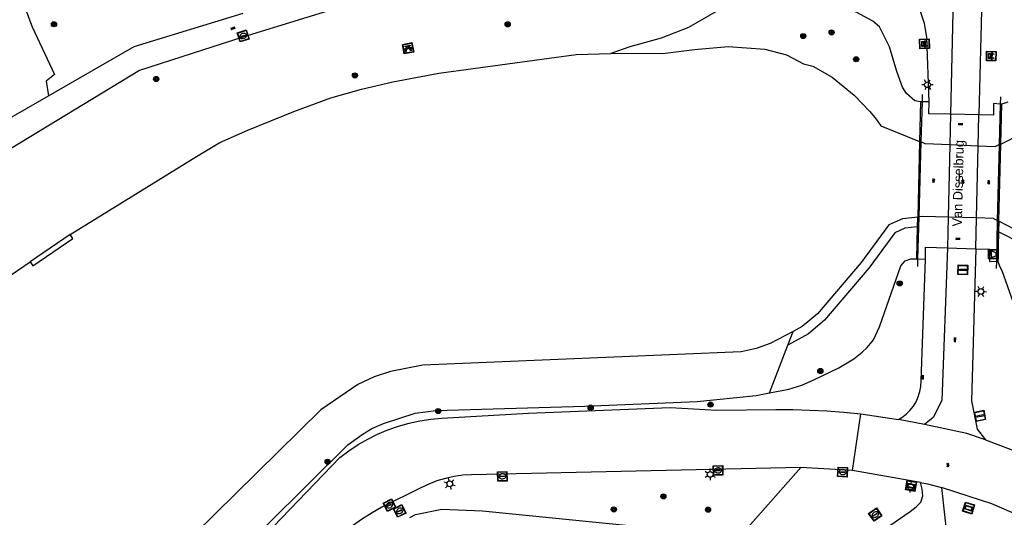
# Model space of a CAD drawing. Header units: metres. Extents: x 93870 to 95789, y 463036 to 464040.
# Tile 5 of 256: x 94044 to 94147, y 463143 to 463195. Entities that reach past the tile are written whole.
import ezdxf
from ezdxf.enums import TextEntityAlignment as Align

# ---------------------------------------------------------------- set-up
doc = ezdxf.new("R2010")
doc.units = ezdxf.units.M
doc.header["$LTSCALE"] = 25.4
for name, color, linetype in [('G_GRENS_ALGEMEEN_0', 7, 'Continuous'), ('K_KUNSTWERKGRENS_1', 1, 'Continuous'), ('K_STEIGER_1', 1, 'Continuous'), ('Q_BALUSTRADE_LIJN_1', 193, 'Continuous'), ('Q_BANK_0', 7, 'Continuous'), ('Q_BOOM_0', 3, 'Continuous'), ('Q_BRANDKRAAN_0', 5, 'Continuous'), ('Q_DAMWAND_0', 6, 'Continuous'), ('Q_INFORMATIEBORD_0', 7, 'Continuous'), ('Q_INSPECTIE_OF_RIOOLPUT_0', 253, 'Continuous'), ('Q_KOLK_0', 254, 'Continuous'), ('Q_LICHTMAST_0', 2, 'Continuous'), ('Q_PICKNICKTAFEL_0', 7, 'Continuous'), ('Q_STRAATNAAMBORD_0', 7, 'Continuous'), ('Q_VERKEERSBORDPAAL_0', 40, 'Continuous'), ('Q_ZAND_ZOUTBAK_0', 7, 'Continuous'), ('S_GBKN_SYMBOOL_GV_GROOT_0', 7, 'Continuous'), ('S_GBKN_SYMBOOL_GV_GROOT_1', 7, 'Continuous'), ('S_GBKN_SYMBOOL_OV_GROOT_0', 7, 'Continuous'), ('T_CULTUURGRENS_0', 76, 'Continuous'), ('T_MUUR_30CM_0', 10, 'Continuous'), ('T_WALBESCHERMING_0', 45, 'Continuous'), ('T_WALBESCHERMING_1', 45, 'Continuous'), ('V_WEGGRENS_0', 7, 'Continuous'), ('V_WEGGRENS_1', 7, 'Continuous'), ('Z_KUNSTWERKNAAM_1', 252, 'Continuous')]:
    doc.layers.add(name, color=color, linetype=linetype)
doc.layers.add('Q_AFSLUITPAAL_0', color=7, linetype='Continuous', true_color=0xf86a3a)

# ---------------------------------------------------------------- blocks, each defined once
blk = doc.blocks.new('Q_ZAND_ZOUTBAK')
for points in [[(-0.5, 0.5), (0.5, 0.5), (0.5, -0.5), (-0.5, -0.5)], [(-0.34, 0.2), (0.33, 0.2), (0.19, -0.25), (-0.2, -0.25)]]:
    blk.add_lwpolyline(points, close=True)
blk.add_lwpolyline([(-0.44, 0.46), (0.44, 0.46, -0.414214), (0.46, 0.44), (0.46, -0.44, -0.414214), (0.44, -0.46), (-0.44, -0.46, -0.414214), (-0.46, -0.44), (-0.46, 0.44), (-0.46, 0.44), (-0.46, 0.45), (-0.46, 0.45), (-0.46, 0.45), (-0.46, 0.45), (-0.46, 0.45), (-0.46, 0.45), (-0.46, 0.46), (-0.46, 0.46), (-0.46, 0.46), (-0.45, 0.46), (-0.45, 0.46), (-0.45, 0.46), (-0.45, 0.46), (-0.45, 0.46), (-0.45, 0.46), (-0.44, 0.46), (-0.44, 0.46)], format="xyb")
blk = doc.blocks.new('Q_INFORMATIEBORD')
for points in [[(-0.5, 0.5), (0.5, 0.5), (0.5, -0.5), (-0.5, -0.5)], [(-0.37, 0.22), (0.36, 0.22), (0.36, -0.21), (-0.37, -0.21)]]:
    blk.add_lwpolyline(points, close=True)
for points in [[(-0.44, 0.46), (0.44, 0.46, -0.414214), (0.46, 0.44), (0.46, -0.44, -0.414214), (0.44, -0.46), (-0.44, -0.46, -0.414214), (-0.46, -0.44), (-0.46, 0.44), (-0.46, 0.44), (-0.46, 0.45), (-0.46, 0.45), (-0.46, 0.45), (-0.46, 0.45), (-0.46, 0.45), (-0.46, 0.45), (-0.46, 0.46), (-0.46, 0.46), (-0.46, 0.46), (-0.45, 0.46), (-0.45, 0.46), (-0.45, 0.46), (-0.45, 0.46), (-0.45, 0.46), (-0.45, 0.46), (-0.44, 0.46), (-0.44, 0.46)], [(-0.29, 0.16), (0.28, 0.16, -0.414214), (0.3, 0.14), (0.3, -0.13, -0.414214), (0.28, -0.16), (-0.29, -0.16, -0.414214), (-0.31, -0.13), (-0.31, 0.14), (-0.31, 0.14), (-0.31, 0.14), (-0.31, 0.14), (-0.31, 0.15), (-0.31, 0.15), (-0.31, 0.15), (-0.3, 0.15), (-0.3, 0.15), (-0.3, 0.15), (-0.3, 0.16), (-0.3, 0.16), (-0.3, 0.16), (-0.3, 0.16), (-0.29, 0.16), (-0.29, 0.16), (-0.29, 0.16), (-0.29, 0.16), (-0.29, 0.16)]]:
    blk.add_lwpolyline(points, format="xyb")
blk = doc.blocks.new('Q_STRAATNAAMBORD')
for points in [[(-0.5, 0.5), (0.5, 0.5), (0.5, -0.5), (-0.5, -0.5)], [(-0.37, 0.22), (0.36, 0.22), (0.36, -0.21), (-0.37, -0.21)]]:
    blk.add_lwpolyline(points, close=True)
for points in [[(-0.44, 0.46), (0.44, 0.46, -0.414214), (0.46, 0.44), (0.46, -0.44, -0.414214), (0.44, -0.46), (-0.44, -0.46, -0.414214), (-0.46, -0.44), (-0.46, 0.44), (-0.46, 0.44), (-0.46, 0.45), (-0.46, 0.45), (-0.46, 0.45), (-0.46, 0.45), (-0.46, 0.45), (-0.46, 0.45), (-0.46, 0.46), (-0.46, 0.46), (-0.46, 0.46), (-0.45, 0.46), (-0.45, 0.46), (-0.45, 0.46), (-0.45, 0.46), (-0.45, 0.46), (-0.45, 0.46), (-0.44, 0.46), (-0.44, 0.46)], [(-0.29, 0.16), (0.28, 0.16, -0.414214), (0.3, 0.14), (0.3, -0.13, -0.414214), (0.28, -0.16), (-0.29, -0.16, -0.414214), (-0.31, -0.13), (-0.31, 0.14), (-0.31, 0.14), (-0.31, 0.14), (-0.31, 0.14), (-0.31, 0.15), (-0.31, 0.15), (-0.31, 0.15), (-0.3, 0.15), (-0.3, 0.15), (-0.3, 0.15), (-0.3, 0.16), (-0.3, 0.16), (-0.3, 0.16), (-0.3, 0.16), (-0.29, 0.16), (-0.29, 0.16), (-0.29, 0.16), (-0.29, 0.16), (-0.29, 0.16)]]:
    blk.add_lwpolyline(points, format="xyb")
blk = doc.blocks.new('Q_LICHTMAST')
for points in [[(-0.26, 0.15), (-0.52, 0.3)], [(0, 0.3), (0, 0.6)], [(0.26, 0.15), (0.52, 0.3)], [(-0.26, -0.15), (-0.52, -0.3)], [(0, -0.3), (0, -0.6)], [(0.26, -0.15), (0.52, -0.3)]]:
    blk.add_lwpolyline(points)
blk.add_circle((0, 0), 0.3)
blk = doc.blocks.new('Q_VERKEERSBORDPAAL')
for points in [[(-0.5, 0.5), (0.5, 0.5), (0.5, -0.5), (-0.5, -0.5)], [(-0.08, 0.33), (0.07, 0.33), (0.07, -0.33), (-0.08, -0.33)]]:
    blk.add_lwpolyline(points, close=True)
blk.add_lwpolyline([(-0.44, 0.46), (0.44, 0.46, -0.414214), (0.46, 0.44), (0.46, -0.44, -0.414214), (0.44, -0.46), (-0.44, -0.46, -0.414214), (-0.46, -0.44), (-0.46, 0.44), (-0.46, 0.44), (-0.46, 0.45), (-0.46, 0.45), (-0.46, 0.45), (-0.46, 0.45), (-0.46, 0.45), (-0.46, 0.45), (-0.46, 0.46), (-0.46, 0.46), (-0.46, 0.46), (-0.45, 0.46), (-0.45, 0.46), (-0.45, 0.46), (-0.45, 0.46), (-0.45, 0.46), (-0.45, 0.46), (-0.44, 0.46), (-0.44, 0.46)], format="xyb")
blk = doc.blocks.new('Q_AFSLUITPAAL')
for points in [[(-0.5, 0.5), (0.5, 0.5), (0.5, -0.5), (-0.5, -0.5)], [(-0.08, 0.33), (0.07, 0.33), (0.07, -0.33), (-0.08, -0.33)]]:
    blk.add_lwpolyline(points, close=True)
blk.add_lwpolyline([(-0.44, 0.46), (0.44, 0.46, -0.414214), (0.46, 0.44), (0.46, -0.44, -0.414214), (0.44, -0.46), (-0.44, -0.46, -0.414214), (-0.46, -0.44), (-0.46, 0.44), (-0.46, 0.44), (-0.46, 0.45), (-0.46, 0.45), (-0.46, 0.45), (-0.46, 0.45), (-0.46, 0.45), (-0.46, 0.45), (-0.46, 0.46), (-0.46, 0.46), (-0.46, 0.46), (-0.45, 0.46), (-0.45, 0.46), (-0.45, 0.46), (-0.45, 0.46), (-0.45, 0.46), (-0.45, 0.46), (-0.44, 0.46), (-0.44, 0.46)], format="xyb")
blk = doc.blocks.new('Q_KOLK')
blk.add_lwpolyline([(-0.5, 0.5), (0.5, 0.5), (0.5, -0.5), (-0.5, -0.5)], close=True)
for points in [[(-0.44, 0.46), (0.44, 0.46, -0.414214), (0.46, 0.44), (0.46, -0.44, -0.414214), (0.44, -0.46), (-0.44, -0.46, -0.414214), (-0.46, -0.44), (-0.46, 0.44, -0.414214), (-0.44, 0.46)], [(-0.34, 0.1, 0.380426), (-0.28, -0.18)], [(-0.01, 0.27, 0.240218), (-0.34, 0.1)], [(-0.19, 0.04, 0.853344), (-0.19, -0.03)], [(0.33, 0.11, 0.240191), (-0.01, 0.27)], [(0.18, -0.03, 0.849746), (0.18, 0.04)], [(0.27, -0.18, 0.380426), (0.33, 0.11)], [(-0.28, -0.18, 0.148452), (0.01, -0.26)], [(0.01, -0.26, 0.131742), (0.27, -0.18)]]:
    blk.add_lwpolyline(points, format="xyb")
for points in [[(-0.19, 0.04), (0.18, 0.04)], [(0.18, -0.03), (-0.19, -0.03)]]:
    blk.add_lwpolyline(points)
blk = doc.blocks.new('Q_BRANDKRAAN')
blk.add_lwpolyline([(-0.5, 0.5), (0.5, 0.5), (0.5, -0.5), (-0.5, -0.5)], close=True)
for points in [[(-0.44, 0.46), (0.44, 0.46, -0.414214), (0.46, 0.44), (0.46, -0.44, -0.414214), (0.44, -0.46), (-0.44, -0.46, -0.414214), (-0.46, -0.44), (-0.46, 0.44), (-0.46, 0.44), (-0.46, 0.45), (-0.46, 0.45), (-0.46, 0.45), (-0.46, 0.45), (-0.46, 0.45), (-0.46, 0.45), (-0.46, 0.46), (-0.46, 0.46), (-0.46, 0.46), (-0.45, 0.46), (-0.45, 0.46), (-0.45, 0.46), (-0.45, 0.46), (-0.45, 0.46), (-0.45, 0.46), (-0.44, 0.46), (-0.44, 0.46)], [(-0.34, 0.1, 0.380426), (-0.28, -0.18)], [(-0.01, 0.27, 0.240218), (-0.34, 0.1)], [(-0.19, 0.04, 0.853344), (-0.19, -0.03)], [(0.33, 0.11, 0.240191), (-0.01, 0.27)], [(0.18, -0.03, 0.849746), (0.18, 0.04)], [(0.27, -0.18, 0.380426), (0.33, 0.11)], [(-0.28, -0.18, 0.148452), (0.01, -0.26)], [(0.01, -0.26, 0.131742), (0.27, -0.18)]]:
    blk.add_lwpolyline(points, format="xyb")
for points in [[(-0.19, 0.04), (0.18, 0.04)], [(0.18, -0.03), (-0.19, -0.03)]]:
    blk.add_lwpolyline(points)
blk = doc.blocks.new('Q_INSPECTIE_OF_RIOOLPUT')
blk.add_lwpolyline([(-0.5, 0.5), (0.5, 0.5), (0.5, -0.5), (-0.5, -0.5)], close=True)
for points in [[(-0.44, 0.46), (0.44, 0.46, -0.414214), (0.46, 0.44), (0.46, -0.44, -0.414214), (0.44, -0.46), (-0.44, -0.46, -0.414214), (-0.46, -0.44), (-0.46, 0.44), (-0.46, 0.44), (-0.46, 0.45), (-0.46, 0.45), (-0.46, 0.45), (-0.46, 0.45), (-0.46, 0.45), (-0.46, 0.45), (-0.46, 0.46), (-0.46, 0.46), (-0.46, 0.46), (-0.45, 0.46), (-0.45, 0.46), (-0.45, 0.46), (-0.45, 0.46), (-0.45, 0.46), (-0.45, 0.46), (-0.44, 0.46), (-0.44, 0.46)], [(-0.34, 0.1, 0.380426), (-0.28, -0.18)], [(-0.01, 0.27, 0.240218), (-0.34, 0.1)], [(-0.19, 0.04, 0.853344), (-0.19, -0.03)], [(0.33, 0.11, 0.240191), (-0.01, 0.27)], [(0.18, -0.03, 0.849746), (0.18, 0.04)], [(0.27, -0.18, 0.380426), (0.33, 0.11)], [(-0.28, -0.18, 0.148452), (0.01, -0.26)], [(0.01, -0.26, 0.131742), (0.27, -0.18)]]:
    blk.add_lwpolyline(points, format="xyb")
for points in [[(-0.19, 0.04), (0.18, 0.04)], [(0.18, -0.03), (-0.19, -0.03)]]:
    blk.add_lwpolyline(points)
blk = doc.blocks.new('Q_PICKNICKTAFEL')
blk.add_lwpolyline([(-0.5, 0.5), (0.5, 0.5), (0.5, -0.5), (-0.5, -0.5)], close=True)
blk.add_lwpolyline([(-0.44, 0.46), (0.44, 0.46, -0.414214), (0.46, 0.44), (0.46, -0.44, -0.414214), (0.44, -0.46), (-0.44, -0.46, -0.414214), (-0.46, -0.44), (-0.46, 0.44), (-0.46, 0.44), (-0.46, 0.45), (-0.46, 0.45), (-0.46, 0.45), (-0.46, 0.45), (-0.46, 0.45), (-0.46, 0.45), (-0.46, 0.46), (-0.46, 0.46), (-0.46, 0.46), (-0.45, 0.46), (-0.45, 0.46), (-0.45, 0.46), (-0.45, 0.46), (-0.45, 0.46), (-0.45, 0.46), (-0.44, 0.46), (-0.44, 0.46)], format="xyb")
for points in [[(-0.25, -0.06), (-0.41, -0.06), (-0.41, 0.02)], [(-0.41, 0.02), (-0.21, 0.02)], [(-0.14, 0.21), (-0.27, 0.21), (-0.27, 0.28)], [(-0.27, 0.28), (0.26, 0.28), (0.26, 0.21), (0.13, 0.21)], [(-0.21, 0.02), (-0.14, 0.21)], [(-0.12, 0.02), (-0.03, 0.21)], [(-0.12, 0.02), (0.11, 0.02)], [(0.03, 0.21), (-0.03, 0.21)], [(0.11, 0.02), (0.03, 0.21)], [(0.21, 0.02), (0.13, 0.21)], [(0.21, 0.02), (0.4, 0.02), (0.4, -0.06), (0.24, -0.06)], [(-0.34, -0.28), (-0.25, -0.06)], [(-0.34, -0.28), (-0.24, -0.28)], [(-0.24, -0.28), (-0.15, -0.06)], [(0.14, -0.06), (-0.15, -0.06)], [(0.23, -0.28), (0.14, -0.06)], [(0.23, -0.28), (0.33, -0.28)], [(0.33, -0.28), (0.24, -0.06)]]:
    blk.add_lwpolyline(points)
blk = doc.blocks.new('Q_BANK')
blk.add_lwpolyline([(-0.5, 0.5), (0.5, 0.5), (0.5, -0.5), (-0.5, -0.5)], close=True)
blk.add_lwpolyline([(-0.44, 0.46), (0.44, 0.46, -0.414214), (0.46, 0.44), (0.46, -0.44, -0.414214), (0.44, -0.46), (-0.44, -0.46, -0.414214), (-0.46, -0.44), (-0.46, 0.44), (-0.46, 0.44), (-0.46, 0.45), (-0.46, 0.45), (-0.46, 0.45), (-0.46, 0.45), (-0.46, 0.45), (-0.46, 0.45), (-0.46, 0.46), (-0.46, 0.46), (-0.46, 0.46), (-0.45, 0.46), (-0.45, 0.46), (-0.45, 0.46), (-0.45, 0.46), (-0.45, 0.46), (-0.45, 0.46), (-0.44, 0.46), (-0.44, 0.46)], format="xyb")
for points in [[(-0.27, 0.02), (-0.37, -0.08)], [(-0.18, 0.13), (-0.27, 0.13), (-0.27, 0.28)], [(-0.27, 0.28), (0.26, 0.28), (0.26, 0.13), (0.17, 0.13)], [(-0.18, 0.02), (-0.27, 0.02)], [(-0.27, 0.02), (-0.18, 0.02)], [(-0.18, 0.02), (-0.18, 0.13)], [(-0.18, 0.13), (-0.14, 0.13)], [(-0.14, 0.13), (-0.14, 0.02)], [(0.13, 0.13), (-0.14, 0.13)], [(0.13, 0.02), (-0.14, 0.02)], [(-0.14, 0.02), (0.13, 0.02)], [(0.13, 0.02), (-0.14, 0.02)], [(-0.14, 0.02), (0.13, 0.02)], [(-0.14, 0.02), (0.13, 0.02)], [(0.13, 0.02), (0.13, 0.13)], [(0.13, 0.13), (0.17, 0.13)], [(0.17, 0.13), (0.17, 0.02)], [(0.17, 0.02), (0.26, 0.02)], [(0.17, 0.02), (0.26, 0.02)], [(0.26, 0.02), (0.36, -0.08)], [(-0.24, -0.08), (-0.37, -0.08)], [(-0.19, -0.08), (-0.19, -0.27), (-0.24, -0.27), (-0.24, -0.08)], [(-0.24, -0.08), (-0.19, -0.08)], [(0.18, -0.08), (-0.19, -0.08)], [(0.23, -0.08), (0.23, -0.27), (0.18, -0.27), (0.18, -0.08)], [(0.18, -0.08), (0.23, -0.08)], [(0.36, -0.08), (0.23, -0.08)]]:
    blk.add_lwpolyline(points)
blk = doc.blocks.new('Q_BOOM')
for radius in [0.27, 0.18, 0.09]:
    blk.add_circle((0, 0), radius)
blk = doc.blocks.new('S_GBKN_SYMBOOL_OV_GROOT')
for points in [[(-0.21875, 0.0625), (0.21875, 0.0625)], [(-0.21875, 0), (0.21875, 0)], [(-0.1875, 0.0625), (-0.1875, 0)], [(-0.125, 0.09375), (-0.125, 0.0625)], [(-0.125, 0), (-0.125, -0.0625)], [(-0.0625, 0.0625), (-0.0625, 0)], [(0, 0.09375), (0, 0.0625)], [(0, 0), (0, -0.0625)], [(0.0625, 0.0625), (0.0625, 0)], [(0.125, 0.09375), (0.125, 0.0625)], [(0.125, 0), (0.125, -0.0625)], [(0.1875, 0.0625), (0.1875, 0)], [(-0.21875, -0.0625), (0.21875, -0.0625)], [(-0.1875, -0.0625), (-0.1875, -0.09375)], [(-0.0625, -0.0625), (-0.0625, -0.09375)], [(0.0625, -0.0625), (0.0625, -0.09375)], [(0.1875, -0.0625), (0.1875, -0.09375)]]:
    blk.add_lwpolyline(points)
blk = doc.blocks.new('S_GBKN_SYMBOOL_GV_GROOT')
for points in [[(-0.1875, 0.03125), (-0.09375, 0.09375)], [(-0.1875, -0.0625), (0.0625, 0.09375)], [(-0.1875, 0.09375), (0.125, -0.09375)], [(-0.1875, 0), (-0.03125, -0.09375)], [(-0.125, -0.09375), (0.1875, 0.09375)], [(-0.0625, 0.09375), (0.1875, -0.0625)], [(0.03125, -0.09375), (0.1875, 0)], [(0.09375, 0.09375), (0.1875, 0.03125)]]:
    blk.add_lwpolyline(points)

msp = doc.modelspace()

# ---------------------------------------------------------------- linework, layer by layer
at = {"layer": 'G_GRENS_ALGEMEEN_0'}
for p, q in [((94137.9, 463173.11), (94137.93, 463174.12)), ((94146.41, 463173.7), (94146.38, 463172.59)), ((94137.83, 463169.75), (94137.9, 463173.11)), ((94146.38, 463172.59), (94146.3, 463169.51))]:
    msp.add_line(p, q, dxfattribs=at)
at = {"layer": 'K_KUNSTWERKGRENS_1'}
for p, q in [((94138.2, 463186.21), (94138.11, 463182.05)), ((94138.36, 463186.21), (94138.2, 463186.21)), ((94139.1, 463186.21), (94138.36, 463186.21)), ((94146.71, 463185.98), (94146.58, 463185.98)), ((94146.6, 463181.78), (94146.71, 463185.98)), ((94144.32, 463184.83), (94141.35, 463184.9)), ((94138.11, 463182.05), (94137.93, 463174.12)), ((94146.41, 463173.7), (94146.6, 463181.78)), ((94137.93, 463174.12), (94137.9, 463173.11)), ((94146.38, 463172.59), (94146.41, 463173.7)), ((94137.9, 463173.11), (94137.83, 463169.75)), ((94146.3, 463169.51), (94146.38, 463172.59)), ((94141.01, 463170.89), (94144.01, 463170.79)), ((94137.83, 463169.75), (94137.9, 463169.74)), ((94137.9, 463169.74), (94138.72, 463169.72)), ((94146.18, 463169.5), (94146.3, 463169.51))]:
    msp.add_line(p, q, dxfattribs=at)
for points in [[(94141.35, 463184.9), (94139.08, 463184.95), (94139.1, 463186.21)], [(94146.58, 463185.98), (94145.83, 463186.03), (94145.84, 463184.8), (94144.32, 463184.83)], [(94138.72, 463169.72), (94138.72, 463170.97), (94141.01, 463170.89)], [(94144.01, 463170.79), (94145.45, 463170.75), (94145.43, 463169.48), (94146.18, 463169.5)]]:
    msp.add_lwpolyline(points, dxfattribs=at)
at = {"layer": 'K_STEIGER_1'}
msp.add_lwpolyline([(94044.95, 463169.45), (94045.24, 463169.03), (94049.43, 463171.89), (94049.13, 463172.31)], dxfattribs=at)
at = {"layer": 'Q_BALUSTRADE_LIJN_1'}
for p, q in [((94138.38, 463186.97), (94138.36, 463186.21)), ((94138.36, 463186.21), (94138.24, 463182)), ((94146.47, 463181.72), (94146.58, 463185.98)), ((94146.58, 463185.98), (94146.6, 463186.74)), ((94138.24, 463182), (94138.02, 463174.14)), ((94146.28, 463173.77), (94146.47, 463181.72)), ((94138.02, 463174.14), (94137.9, 463169.74)), ((94146.18, 463169.5), (94146.28, 463173.77)), ((94137.9, 463169.74), (94137.87, 463168.93)), ((94146.16, 463168.72), (94146.18, 463169.5))]:
    msp.add_line(p, q, dxfattribs=at)
at = {"layer": 'Q_DAMWAND_0'}
for p, q in [((94146.47, 463181.72), (94146, 463181.5)), ((94146.6, 463181.78), (94146.47, 463181.72))]:
    msp.add_line(p, q, dxfattribs=at)
for points in [[(94132.88, 463185.19), (94133.54, 463184.39), (94134.05, 463183.68), (94138.11, 463182.05)], [(94146.6, 463181.78), (94147.59, 463182.26), (94148.33, 463182.68), (94149.04, 463183.14), (94149.73, 463183.64), (94150.39, 463184.16), (94151.03, 463184.72)], [(94137.93, 463174.12), (94136.31, 463173.93), (94134.87, 463173.3), (94131.99, 463169.35)], [(94153.15, 463163.27), (94149.63, 463172.03), (94146.41, 463173.7)], [(94131.99, 463169.35), (94127.4, 463163.97), (94125.82, 463162.65), (94124.86, 463162.14)], [(94124.86, 463162.14), (94122.47, 463160.86), (94120.99, 463160.34), (94119.42, 463160.01), (94086.09, 463158.61), (94082.68, 463157.95), (94080.98, 463157.38), (94079.28, 463156.56), (94075.4, 463153.91), (94066.48, 463145.13), (94042.72, 463121.74)]]:
    msp.add_lwpolyline(points, dxfattribs=at)
at = {"layer": 'T_CULTUURGRENS_0'}
for p, q in [((94137.9, 463173.11), (94137.9, 463173.11)), ((94146.38, 463172.59), (94146.38, 463172.59)), ((94124.3, 463160.68), (94124.86, 463162.14)), ((94122.4, 463155.69), (94124.3, 463160.68)), ((94119.06, 463140.4), (94125.66, 463147.88))]:
    msp.add_line(p, q, dxfattribs=at)
for points in [[(94038.11, 463206.79), (94042.76, 463200.49), (94045.17, 463194.08), (94047.49, 463189.09), (94046.61, 463188.37), (94046.85, 463186.85)], [(94138.2, 463186.21), (94137.6, 463186.3), (94136.73, 463187.07), (94136.32, 463187.74), (94135.71, 463189.37), (94134.96, 463191.98), (94133.9, 463194.06), (94133.22, 463194.68), (94131.53, 463195.57), (94130.49, 463195.97), (94128.35, 463196.45), (94126.86, 463196.52), (94124.73, 463196.41), (94122.33, 463196.44), (94121.15, 463196.33), (94119.89, 463196.32), (94118.53, 463196.22), (94116.86, 463195.7), (94113.89, 463194), (94111.04, 463192.88), (94107.75, 463191.99), (94105.75, 463191.29)], [(94147.34, 463186.17), (94146.71, 463185.98)], [(94137.9, 463173.11), (94136.57, 463172.95), (94135.52, 463172.49), (94132.8, 463168.76)], [(94157.16, 463152.94), (94156.58, 463153.62), (94156.03, 463154.34), (94155.54, 463155.11), (94155.1, 463155.91), (94154.73, 463156.74), (94152.23, 463162.89), (94148.84, 463171.32), (94146.38, 463172.59)], [(94136.13, 463169.02), (94136.61, 463169.53), (94137.18, 463169.76), (94137.83, 463169.75)], [(94146.3, 463169.51), (94146.48, 463168.99), (94146.72, 463168.53), (94148.49, 463163.48), (94151.16, 463157.71), (94151.68, 463156.76)], [(94122.4, 463155.69), (94124.42, 463156.1), (94125.78, 463156.52), (94127.11, 463157.08), (94129.65, 463158.33), (94131.21, 463159.26), (94132.08, 463159.95), (94132.62, 463160.45), (94133.27, 463161.27), (94133.91, 463162.63), (94136.13, 463169.02)], [(94132.8, 463168.76), (94128.16, 463163.32), (94126.46, 463161.88), (94124.3, 463160.68)], [(94037.18, 463109.4), (94069.81, 463141.89), (94078.2, 463150.25), (94079.72, 463151.34), (94080.74, 463151.96), (94081.94, 463152.49), (94085.27, 463153.55), (94087.44, 463153.83), (94103.04, 463154.31), (94114.79, 463154.78), (94120.99, 463155.43), (94122.4, 463155.69)]]:
    msp.add_lwpolyline(points, dxfattribs=at)
at = {"layer": 'T_MUUR_30CM_0'}
for p, q in [((94141.27, 463181.7), (94138.69, 463181.82)), ((94144.25, 463181.57), (94141.27, 463181.7)), ((94146, 463181.5), (94144.25, 463181.57)), ((94141.09, 463174.12), (94138.45, 463174.19)), ((94144.08, 463174.04), (94141.09, 463174.12)), ((94145.85, 463173.99), (94144.08, 463174.04))]:
    msp.add_line(p, q, dxfattribs=at)
at = {"layer": 'T_WALBESCHERMING_0'}
for p, q in [((94138.24, 463182), (94138.11, 463182.05)), ((94138.69, 463181.82), (94138.24, 463182)), ((94138.02, 463174.14), (94137.93, 463174.12)), ((94138.45, 463174.19), (94138.02, 463174.14)), ((94145.85, 463173.99), (94146.28, 463173.77)), ((94146.28, 463173.77), (94146.41, 463173.7)), ((94025.06, 463155.93), (94044.95, 463169.45))]:
    msp.add_line(p, q, dxfattribs=at)
for points in [[(94114.52, 463191.69), (94118.05, 463192), (94121.89, 463191.72), (94124.17, 463191.13), (94125.95, 463190.18), (94126.93, 463189.94), (94128.93, 463188.8), (94131.25, 463186.92), (94132.88, 463185.19)], [(94082.93, 463188.3), (94087.75, 463189.22), (94102.15, 463191.17), (94105.75, 463191.29)], [(94105.75, 463191.29), (94106.73, 463191.32), (94111.19, 463191.29), (94114.52, 463191.69)], [(94049.13, 463172.31), (94062.37, 463180.48), (94064.8, 463181.94), (94067.73, 463183.22), (94072.55, 463185.18), (94076.44, 463186.62), (94079.64, 463187.54), (94082.93, 463188.3)]]:
    msp.add_lwpolyline(points, dxfattribs=at)
at = {"layer": 'T_WALBESCHERMING_1'}
msp.add_line((94049.13, 463172.31), (94044.95, 463169.45), dxfattribs=at)
at = {"layer": 'V_WEGGRENS_0'}
for p, q in [((94142.16, 463221.56), (94141.35, 463184.9)), ((94144.65, 463198.75), (94144.32, 463184.83)), ((94139.1, 463186.21), (94138.88, 463193)), ((94131.08, 463147.54), (94131.95, 463153.48)), ((94131.95, 463153.48), (94135.9, 463152.91)), ((94138.63, 463152.38), (94135.9, 463152.91)), ((94131.08, 463147.54), (94125.66, 463147.88)), ((94138.19, 463146.29), (94131.08, 463147.54))]:
    msp.add_line(p, q, dxfattribs=at)
for points in [[(94138.88, 463193), (94138.63, 463194.41), (94138.18, 463195.77), (94137.52, 463197.04), (94136.69, 463198.2), (94136.05, 463198.96), (94135.24, 463199.53), (94129.95, 463201.46), (94118.09, 463204.9)], [(94087.17, 463199.72), (94081.48, 463197.39), (94080.53, 463197.1), (94067.32, 463193.01), (94056.39, 463189.5), (94041.9, 463180.67), (94039.7, 463179.39)], [(94046.85, 463186.85), (94055.84, 463192.01), (94067.27, 463195.52)], [(94038.2, 463181.96), (94039.69, 463182.73), (94046.85, 463186.85)], [(94141.01, 463170.89), (94140.44, 463154.88), (94139.52, 463153.1), (94138.63, 463152.38)], [(94144.01, 463170.79), (94143.55, 463154.86), (94144.15, 463151.88), (94145.01, 463150.76)], [(94137.97, 463155.29), (94138.14, 463155.83), (94138.24, 463156.38), (94138.27, 463156.95), (94138.72, 463169.72)], [(94135.9, 463152.91), (94136.24, 463153.11), (94136.69, 463153.46), (94137.09, 463153.85), (94137.45, 463154.29), (94137.74, 463154.77), (94137.97, 463155.29)], [(94055.59, 463126.24), (94077.39, 463148.93), (94078.32, 463149.63), (94079.29, 463150.27), (94080.3, 463150.84), (94081.34, 463151.36), (94082.41, 463151.81), (94083.51, 463152.19), (94084.63, 463152.51), (94085.76, 463152.75), (94086.91, 463152.93), (94088.07, 463153.03), (94097.14, 463153.57), (94111.99, 463154.16), (94116.85, 463153.88), (94123.04, 463153.95), (94124.83, 463153.94), (94126.61, 463153.89), (94128.4, 463153.8), (94130.18, 463153.66), (94131.95, 463153.48)], [(94145.01, 463150.76), (94143.05, 463151.42), (94138.63, 463152.38)], [(94145.01, 463150.76), (94148.9, 463149.3), (94151.08, 463148.3)], [(94125.66, 463147.88), (94091.18, 463147.11), (94090.26, 463147.05), (94089.34, 463146.92), (94088.44, 463146.73), (94087.55, 463146.46), (94086.69, 463146.13), (94085.86, 463145.73), (94081.78, 463143.7), (94080.76, 463143.11), (94079.77, 463142.49), (94078.8, 463141.83), (94077.86, 463141.14), (94076.94, 463140.4), (94076.65, 463140.07)], [(94129.72, 463138.98), (94131.1, 463139.4), (94132.39, 463140.02), (94137.13, 463143.25), (94137.76, 463143.73), (94138.25, 463144.22), (94138.43, 463144.89), (94138.39, 463145.59), (94138.19, 463146.29)], [(94138.19, 463146.29), (94138.92, 463146.16), (94140.4, 463145.76)], [(94148.57, 463142.81), (94145.68, 463144.06), (94143.29, 463144.83), (94140.4, 463145.76)], [(94140.4, 463145.76), (94141.01, 463140.06), (94141.49, 463137.84), (94141.57, 463137.47), (94141.74, 463137.06), (94141.97, 463136.68), (94142.27, 463136.35), (94142.61, 463136.08), (94143.01, 463135.87), (94143.43, 463135.73)], [(94084.71, 463142.64), (94085.3, 463142.94), (94088.06, 463143.51), (94092.32, 463143.34), (94115.72, 463140.99), (94119.06, 463140.4)]]:
    msp.add_lwpolyline(points, dxfattribs=at)
at = {"layer": 'V_WEGGRENS_1'}
for p, q in [((94141.35, 463184.9), (94141.27, 463181.7)), ((94144.25, 463181.57), (94144.32, 463184.83)), ((94141.27, 463181.7), (94141.09, 463174.12)), ((94144.08, 463174.04), (94144.25, 463181.57)), ((94141.09, 463174.12), (94141.01, 463170.89)), ((94144.01, 463170.79), (94144.08, 463174.04))]:
    msp.add_line(p, q, dxfattribs=at)
at = {"layer": 'Z_KUNSTWERKNAAM_1'}
msp.add_line((94142.26, 463177.67), (94142.28, 463178.67), dxfattribs=at)

# ---------------------------------------------------------------- block references
at = {"layer": 'Q_AFSLUITPAAL_0', "rotation": 88.35705803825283}
msp.add_blockref('Q_AFSLUITPAAL', (94142.63, 463168.59), dxfattribs=at)
at = {"layer": 'Q_BANK_0'}
for p, rotation in [((94138.61, 463192.29), 91.87097434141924), ((94145.61, 463191.01), 88.6328381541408)]:
    msp.add_blockref('Q_BANK', p, dxfattribs=dict(at, rotation=rotation))
at = {"layer": 'Q_BOOM_0'}
for p, rotation in [((94047.44, 463194.34), 114.8885801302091), ((94094.96, 463194.33), 5.923080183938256), ((94125.92, 463193.1), 151.8642065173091), ((94128.89, 463193.48), 167.3944226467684), ((94131.46, 463190.67), 141.0288697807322), ((94058.15, 463188.6), 17.78613062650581), ((94078.96, 463188.97), 16.13434209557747), ((94136.02, 463167.17), 70.80708008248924), ((94127.71, 463157.99), 26.31165181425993), ((94087.69, 463153.79), 1.759285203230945), ((94103.65, 463154.15), 2.329160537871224), ((94116.21, 463154.47), 5.99601306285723), ((94076.1, 463148.47), 44.88018465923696), ((94111.27, 463144.84), 1.282477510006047), ((94106.08, 463143.47), 174.250620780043), ((94115.95, 463143.45), 174.250620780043)]:
    msp.add_blockref('Q_BOOM', p, dxfattribs=dict(at, rotation=rotation))
at = {"layer": 'Q_BRANDKRAAN_0', "rotation": 34.34692244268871}
msp.add_blockref('Q_BRANDKRAAN', (94133.46, 463142.93), dxfattribs=at)
at = {"layer": 'Q_INFORMATIEBORD_0', "rotation": 162.1927471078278}
msp.add_blockref('Q_INFORMATIEBORD', (94143.24, 463143.62), dxfattribs=at)
at = {"layer": 'Q_INSPECTIE_OF_RIOOLPUT_0', "rotation": 26.58613130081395}
msp.add_blockref('Q_INSPECTIE_OF_RIOOLPUT', (94083.66, 463143.32), dxfattribs=at)
at = {"layer": 'Q_KOLK_0'}
for p, rotation in [((94067.26, 463193.11), 17.78613062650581), ((94116.99, 463147.56), 1.282477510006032), ((94130.04, 463147.39), 176.3881149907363), ((94094.4, 463146.94), 1.282477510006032), ((94082.58, 463143.92), 26.51451095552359)]:
    msp.add_blockref('Q_KOLK', p, dxfattribs=dict(at, rotation=rotation))
at = {"layer": 'Q_LICHTMAST_0'}
for p, rotation in [((94138.93, 463188), 91.87097434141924), ((94144.52, 463166.32), 88.35705803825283), ((94116.17, 463147.15), 1.282477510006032), ((94088.89, 463146.16), 12.24633285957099), ((94137.17, 463145.85), 170.0389439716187)]:
    msp.add_blockref('Q_LICHTMAST', p, dxfattribs=dict(at, rotation=rotation))
at = {"layer": 'Q_PICKNICKTAFEL_0', "rotation": 10.7121927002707}
msp.add_blockref('Q_PICKNICKTAFEL', (94084.53, 463191.83), dxfattribs=at)
at = {"layer": 'Q_STRAATNAAMBORD_0', "rotation": 170.0389439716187}
msp.add_blockref('Q_STRAATNAAMBORD', (94137.2, 463145.95), dxfattribs=at)
at = {"layer": 'Q_VERKEERSBORDPAAL_0', "rotation": 101.3247414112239}
msp.add_blockref('Q_VERKEERSBORDPAAL', (94144.43, 463153.28), dxfattribs=at)
at = {"layer": 'Q_ZAND_ZOUTBAK_0', "rotation": 89.45906457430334}
msp.add_blockref('Q_ZAND_ZOUTBAK', (94145.83, 463170.24), dxfattribs=at)
at = {"layer": 'S_GBKN_SYMBOOL_GV_GROOT_0', "rotation": 96.10271710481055}
msp.add_blockref('S_GBKN_SYMBOOL_GV_GROOT', (94141.09, 463148.14), dxfattribs=at)
at = {"layer": 'S_GBKN_SYMBOOL_GV_GROOT_1'}
for p, rotation in [((94139.59, 463177.94), 88.69197245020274), ((94142.67, 463177.85), 88.59344834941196), ((94145.36, 463177.78), 88.60368300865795)]:
    msp.add_blockref('S_GBKN_SYMBOOL_GV_GROOT', p, dxfattribs=dict(at, rotation=rotation))
at = {"layer": 'S_GBKN_SYMBOOL_OV_GROOT_0'}
for p, rotation in [((94066.2, 463193.93), 17.03754608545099), ((94142.4, 463183.85), 178.6884065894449), ((94142.12, 463171.83), 178.1086651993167), ((94141.82, 463161.28), 87.97157015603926), ((94138.46, 463157.34), 87.96050965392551)]:
    msp.add_blockref('S_GBKN_SYMBOOL_OV_GROOT', p, dxfattribs=dict(at, rotation=rotation))

# ---------------------------------------------------------------- texts
at = {"layer": 'Z_KUNSTWERKNAAM_1', "linetype": 'Continuous'}
msp.add_text('Van Disselbrug', height=1, rotation=88.6252, dxfattribs=at).set_placement((94142.26, 463177.67), align=Align.MIDDLE)

doc.saveas('drawing.dxf')
